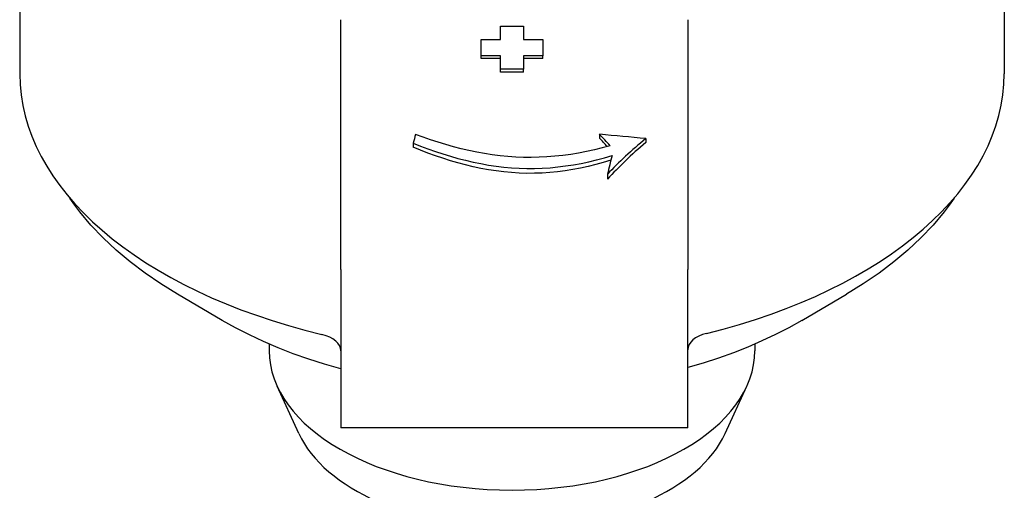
# Model space of a CAD drawing. Header units: millimetres. Extents: x 17 to 3703, y 14 to 406.
# Tile 8 of 11: x 394 to 458, y 222 to 253. Entities that reach past the tile are written whole.
import ezdxf

# ---------------------------------------------------------------- set-up
doc = ezdxf.new("R2010")
doc.units = ezdxf.units.MM
doc.layers.add('DETAIL', color=2, linetype='Continuous')

msp = doc.modelspace()

# ---------------------------------------------------------------- linework, layer by layer
at = {"layer": 'DETAIL'}
for p, q in [((394.106, 268.779), (394.106, 249.365)), ((457.956, 268.779), (457.956, 249.365)), ((414.931, 248.83), (414.931, 252.861)), ((437.431, 252.861), (437.431, 248.83)), ((425.281, 252.452), (426.781, 252.452)), ((425.281, 251.582), (425.281, 252.452)), ((426.781, 252.452), (426.781, 251.582)), ((424.031, 251.582), (425.281, 251.582)), ((424.031, 250.532), (424.031, 251.582)), ((426.781, 251.582), (428.031, 251.582)), ((428.031, 251.582), (428.031, 250.532)), ((425.281, 250.532), (424.031, 250.532)), ((424.031, 250.354), (424.031, 250.532)), ((425.281, 250.354), (424.031, 250.354)), ((425.281, 249.65), (425.281, 250.532)), ((426.781, 250.532), (426.781, 249.65)), ((428.031, 250.532), (426.781, 250.532)), ((428.031, 250.354), (426.781, 250.354)), ((428.031, 250.354), (428.031, 250.532)), ((426.781, 249.65), (425.281, 249.65)), ((425.281, 249.473), (425.281, 249.65)), ((426.781, 249.473), (425.281, 249.473)), ((426.781, 249.473), (426.781, 249.65)), ((414.931, 236.687), (414.931, 248.83)), ((437.431, 248.83), (437.431, 236.687)), ((431.712, 245.444), (431.712, 245.191)), ((419.624, 244.87), (419.624, 244.606)), ((434.702, 245.158), (434.702, 244.899)), ((432.225, 242.855), (432.225, 242.524)), ((414.931, 236.687), (414.931, 226.424)), ((437.431, 226.424), (437.431, 236.687)), ((407.246, 233.38), (404.332, 235.085)), ((444.815, 233.38), (447.73, 235.085)), ((410.281, 231.854), (410.281, 231.426)), ((441.781, 231.854), (441.781, 231.426)), ((412.209, 226.06), (410.801, 229.124)), ((439.853, 226.06), (441.261, 229.124)), ((437.431, 226.424), (414.931, 226.424))]:
    msp.add_line(p, q, dxfattribs=at)
at = {"layer": 'DETAIL', "flags": 128}
for points in [[(432.394, 244.696), (431.885, 244.559), (431.374, 244.435), (430.862, 244.323), (430.349, 244.226), (429.836, 244.142), (429.323, 244.073), (428.811, 244.018), (428.299, 243.978), (427.79, 243.953), (427.282, 243.942), (426.776, 243.948), (426.269, 243.968), (425.763, 244.003), (425.256, 244.053), (424.75, 244.116), (424.245, 244.194), (423.74, 244.285), (423.238, 244.388), (422.736, 244.505), (422.237, 244.634), (421.74, 244.774), (421.246, 244.925), (420.754, 245.086), (420.266, 245.256), (419.78, 245.435)], [(419.624, 244.87), (420.1, 244.682), (420.579, 244.503), (421.061, 244.332), (421.545, 244.171), (422.032, 244.021), (422.521, 243.882), (423.012, 243.755), (423.506, 243.64), (424.001, 243.539), (424.497, 243.45), (424.995, 243.376), (425.493, 243.316), (425.992, 243.271), (426.492, 243.241), (426.992, 243.226), (427.492, 243.227), (427.993, 243.244), (428.497, 243.277), (429.001, 243.325), (429.505, 243.389), (430.01, 243.467), (430.515, 243.559), (431.018, 243.666), (431.521, 243.787), (432.022, 243.92), (432.522, 244.066)], [(432.441, 243.755), (431.952, 243.609), (431.461, 243.476), (430.968, 243.356), (430.473, 243.249), (429.977, 243.156), (429.48, 243.077), (428.982, 243.012), (428.484, 242.963), (427.986, 242.93), (427.488, 242.912), (426.991, 242.911), (426.493, 242.926), (425.995, 242.957), (425.497, 243.004), (424.999, 243.066), (424.502, 243.143), (424.006, 243.234), (423.511, 243.339), (423.017, 243.457), (422.526, 243.588), (422.036, 243.732), (421.549, 243.887), (421.064, 244.053), (420.581, 244.228), (420.101, 244.413), (419.624, 244.606)], [(404.332, 235.085), (403.255, 235.747), (402.232, 236.444), (401.265, 237.175), (400.357, 237.939), (399.51, 238.734), (398.728, 239.561), (398.013, 240.417), (397.681, 240.856), (397.367, 241.302)], [(454.694, 241.302), (454.38, 240.856), (454.049, 240.417), (453.333, 239.561), (452.551, 238.734), (451.705, 237.939), (450.797, 237.175), (449.83, 236.444), (448.806, 235.747), (447.73, 235.085)], [(414.931, 230.248), (413.881, 230.547), (412.854, 230.873), (411.85, 231.227), (410.872, 231.606), (409.921, 232.012), (408.998, 232.443), (408.106, 232.899), (407.246, 233.38)], [(444.815, 233.38), (443.986, 232.916), (443.128, 232.475), (442.24, 232.057), (441.326, 231.662), (440.387, 231.292), (439.423, 230.946), (438.437, 230.626), (437.431, 230.33)]]:
    msp.add_lwpolyline(points, dxfattribs=at)
at = {"layer": 'DETAIL'}
for centre, major_axis, ratio, start_param, end_param in [((426.031, 249.365), (-31.925, 0), 0.573576, 0, 1.174347), ((426.031, 249.365), (31.925, 0), 0.573576, 5.118445, 6.283185), ((421.63, 242.136), (-1.975, -9.737), 0.259545, 4.419784, 4.480764), ((363.042, 242.136), (119.217, -5.617), 0.066845, 0.929089, 0.960114), ((425.555, 242.136), (9.782, -8.337), 0.516769, 1.291437, 1.37185), ((425.555, 242.136), (-9.531, 8.123), 0.516769, 4.434533, 4.494776), ((443.281, 242.136), (-13.862, -7.334), 0.463499, 5.116786, 5.35808), ((443.281, 242.136), (-13.507, -7.145), 0.463499, 5.13673, 5.390984), ((434.926, 242.136), (-2.175, -9.731), 0.280122, 4.575658, 4.701128), ((412.931, 231.416), (2, 0), 0.573576, 0, 1.174347), ((439.431, 231.489), (-2, 0), 0.573576, 5.118445, 6.283185), ((426.031, 231.426), (15.75, 0), 0.573576, 3.141593, 6.283185), ((426.031, 228.149), (14.294, 0), 0.573576, 3.39929, 6.025488)]:
    msp.add_ellipse(centre, major_axis=major_axis, ratio=ratio, start_param=start_param, end_param=end_param, dxfattribs=at)

doc.saveas('drawing.dxf')
